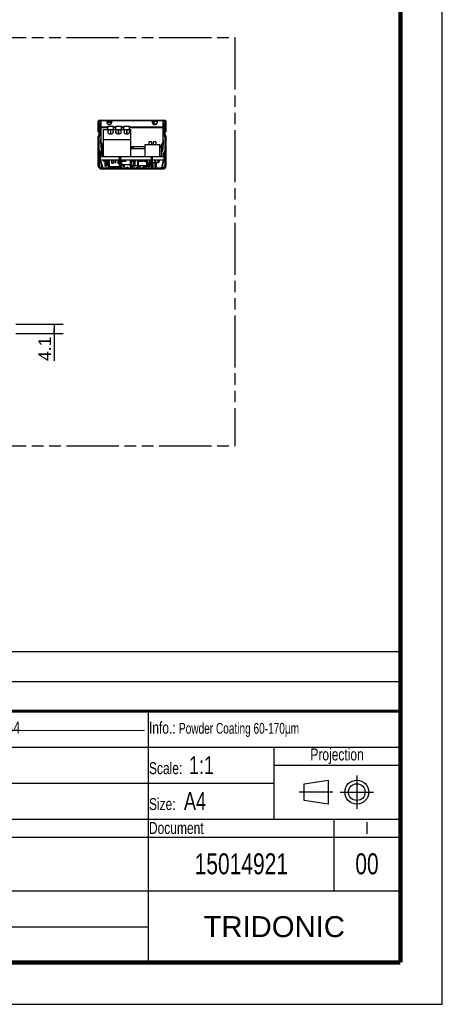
# Model space of a CAD drawing. Header units: millimetres. Extents: x 0 to 210, y 0 to 297.
# Tile 5 of 12: x 139 to 210, y 0 to 165. Entities that reach past the tile are written whole.
import ezdxf
from ezdxf.enums import TextEntityAlignment as Align

# ---------------------------------------------------------------- set-up
doc = ezdxf.new("R2010")
doc.units = ezdxf.units.MM
doc.header["$LTSCALE"] = 19.36
doc.linetypes.add('CENTER', pattern=[0.6, 0.375, -0.075, 0.075, -0.075])
doc.linetypes.add('PHANTOM', pattern=[0.8, 0.45, -0.05, 0.1, -0.05, 0.1, -0.05])
doc.layers.get('0').update_dxf_attribs({"linetype": 'CONTINUOUS'})
for name, color, linetype in [('DEFAULT_1', 7, 'CENTER'), ('DEFAULT_3', 7, 'PHANTOM'), ('Z_DIM_2D', 7, 'CONTINUOUS')]:
    doc.layers.add(name, color=color, linetype=linetype)
doc.styles.add('TEXTSTYLE_2', font='txt', dxfattribs={"width": 0.75})
doc.styles.add('TEXTSTYLE_3', font='arial.ttf')
doc.styles.add('TEXTSTYLE_5', font='arial.ttf')
doc.dimstyles.new('DIMSTYLE_4', dxfattribs={"dimtxt": 2.1, "dimasz": 3.5, "dimexe": 1.5, "dimexo": 0, "dimgap": 0.525, "dimtad": 1, "dimlfac": 2.631579, "dimdsep": 46, "dimtxsty": 'TEXTSTYLE_3', "dimblk": '_FILLED', "dimblk1": '_FILLED', "dimblk2": '_FILLED', "dimcen": 0.09, "dimclrt": 5, "dimazin": 2, "dimtp": 0.1, "dimtm": 0.1, "dimtfac": 1, "dimtofl": 0, "dimtmove": 0, "dimatfit": 3, "dimldrblk": '_FILLED', "dimfxl": 0, "dimtolj": 1, "dimarcsym": 0})

# ---------------------------------------------------------------- blocks, each defined once
blk = doc.blocks.new('PROJEKTIONSMETHODE_BL0', base_point=(192.31, 35.47))
at = {"color": 2, "linetype": 'Continuous'}
for p, q in [((186.91, 36.87), (190.91, 37.47)), ((186.91, 34.07), (186.91, 36.87)), ((190.91, 37.47), (190.91, 33.47)), ((190.91, 33.47), (186.91, 34.07))]:
    blk.add_line(p, q, dxfattribs=at)
for radius in [2, 1.4]:
    blk.add_circle((195.71, 35.47), radius, dxfattribs=at)
at = {"layer": 'DEFAULT_1', "color": 2, "linetype": 'CENTER'}
for p, q in [((195.71, 38.27), (195.71, 32.67)), ((191.71, 35.47), (186.11, 35.47)), ((192.91, 35.47), (198.5, 35.47))]:
    blk.add_line(p, q, dxfattribs=at)
blk = doc.blocks.new('*D6')
at = {"layer": 'Z_DIM_2D', "color": 2, "linetype": 'Continuous', "transparency": 16777216}
for p, q in [((138.75, 113.69), (146.63, 113.69)), ((145.13, 113.69), (145.13, 112.91)), ((138.75, 112.13), (146.63, 112.13)), ((145.13, 112.13), (145.13, 112.91)), ((145.13, 112.91), (145.13, 107.54))]:
    blk.add_line(p, q, dxfattribs=at)
at = {"layer": 'Z_DIM_2D', "color": 5, "linetype": 'Continuous', "transparency": 16777216, "style": 'TEXTSTYLE_3'}
blk.add_text('4.1', height=2.1, rotation=90, dxfattribs=at).set_placement((144.61, 111.62), align=Align.RIGHT)
blk = doc.blocks.new('_FILLED')
at = {"color": 0, "linetype": 'ByBlock'}
blk.add_solid([(0, 0), (-1, 0.125), (-1, -0.125)], dxfattribs=at)
blk = doc.blocks.new('_NONE')
blk = doc.blocks.new('*T9')
at = {"color": 0, "linetype": 'ByBlock', "lineweight": -2, "transparency": 16777216}
for p, q in [((0, 42), (196, 42)), ((0, 0), (0, 42)), ((53, 36), (53, 42)), ((104, 36), (104, 42)), ((154, 0), (154, 42)), ((196, 0), (196, 42)), ((0, 36), (196, 36)), ((175, 24), (175, 36)), ((175, 33), (196, 33)), ((0, 30), (175, 30)), ((39, 0), (39, 30)), ((0, 24), (196, 24)), ((185, 12), (185, 24)), ((39, 21), (196, 21)), ((0, 18), (39, 18)), ((0, 12), (196, 12)), ((0, 6), (154, 6)), ((0, 0), (196, 0))]:
    blk.add_line(p, q, dxfattribs=at)
at = {"color": 5, "linetype": 'Continuous', "transparency": 16777216}
for s, insert, char_height, width, attachment_point, style in [('Gen. tolerance:\\H2.5; \\H2.0;EN 22768 mK', (0.06, 39), 2, 52.88, 4, 'TEXTSTYLE_2'), ('Sheetm. part tol.:\\H2.5; \\H2.0;DIN 6930-2 m', (53.06, 39), 2, 50.88, 4, 'TEXTSTYLE_2'), ('Plastic part tol.:\\H2.5; \\H2.0;DIN 16742 TG4', (104.06, 39), 2, 49.88, 4, 'TEXTSTYLE_2'), ('Info.: \\H1.8;{\\W0.7;Powder Coating 60-170µm}', (154.06, 39), 2, 41.88, 4, 'TEXTSTYLE_2'), ('Projection', (185.5, 34.5), 2, 20.88, 5, 'TEXTSTYLE_2'), ('Surface treatment/aftertreatment: \\H2.5;-', (0.06, 33), 2, 153.88, 4, 'TEXTSTYLE_2'), ('Scale:  \\H3.0;1:1', (154.06, 33), 2, 20.88, 4, 'TEXTSTYLE_2'), ('Size: \\H3.0; A4', (154.06, 27), 2, 20.88, 4, 'TEXTSTYLE_2'), ('Project: \\H2.5;-', (0.06, 27), 2, 38.88, 4, 'TEXTSTYLE_2'), ('Basic material: \\H2.5;-', (39.06, 27), 2, 114.88, 4, 'TEXTSTYLE_2'), ('Description', (39.06, 22.5), 2, 114.88, 4, 'TEXTSTYLE_2'), ('Document', (154.06, 22.5), 2, 30.88, 4, 'TEXTSTYLE_2'), ('I', (190.5, 22.5), 2, 10.88, 5, 'TEXTSTYLE_2'), ('Date: \\H2.5;26.01.2022', (0.06, 15), 2, 38.88, 4, 'TEXTSTYLE_2'), ('TRIDONIC', (175, 6), 3.5, 41.88, 5, 'TEXTSTYLE_5'), ('Chked. date: \\H2.5;26.01.2022', (0.06, 3), 2, 38.88, 4, 'TEXTSTYLE_2'), ('Copyright according to ISO 16016', (96.5, 3), 2.5, 114.88, 5, 'TEXTSTYLE_2')]:
    blk.add_mtext(s, dxfattribs=dict(at, insert=insert, char_height=char_height, width=width, attachment_point=attachment_point, style=style))
at = {"color": 7, "linetype": 'Continuous', "transparency": 16777216, "char_height": 3.5, "style": 'TEXTSTYLE_2'}
for s, insert, width, attachment_point in [('DATA MEC 230X30X21 3-2 B', (39.06, 16.5), 114.88, 4), ('15014921', (169.5, 16.5), 30.88, 5), ('00', (190.5, 16.5), 10.88, 5), ('-', (39.06, 9), 114.88, 4)]:
    blk.add_mtext(s, dxfattribs=dict(at, insert=insert, width=width, attachment_point=attachment_point))
blk = doc.blocks.new('*T10')
at = {"color": 0, "linetype": 'ByBlock', "lineweight": -2, "transparency": 16777216}
for p, q in [((0, 10), (196, 10)), ((0, 0), (0, 10)), ((13, 0), (13, 10)), ((29, 0), (29, 10)), ((53, 0), (53, 10)), ((75, 0), (75, 10)), ((196, 0), (196, 10)), ((0, 5), (196, 5)), ((0, 0), (196, 0))]:
    blk.add_line(p, q, dxfattribs=at)
at = {"color": 5, "linetype": 'Continuous', "transparency": 16777216, "char_height": 1.8, "style": 'TEXTSTYLE_2'}
for s, insert, width, attachment_point in [('Issue no.', (6.5, 2.5), 12.88, 5), ('Issue date ', (13.06, 2.5), 15.88, 4), ('Issue by ', (29.06, 2.5), 23.88, 4), ('Issue chked. by', (53.06, 2.5), 21.88, 4), ('Issue text ', (75.06, 2.5), 120.88, 4)]:
    blk.add_mtext(s, dxfattribs=dict(at, insert=insert, width=width, attachment_point=attachment_point))

msp = doc.modelspace()

# ---------------------------------------------------------------- linework, layer by layer
at = {"color": 2, "linetype": 'Continuous'}
for p, q in [((210, 0), (210, 297)), ((0, 0), (210, 0))]:
    msp.add_line(p, q, dxfattribs=at)
at = {"color": 7, "linetype": 'Continuous'}
for p, q in [((152.4509, 147.4995), (152.4509, 145.8655)), ((152.6029, 147.4995), (152.6029, 147.0359)), ((152.6029, 147.4255), (152.6692, 147.2835)), ((152.6029, 147.0061), (152.6029, 145.3303)), ((152.7929, 147.0061), (152.6029, 147.0061)), ((152.6262, 147.2873), (152.6042, 147.0359)), ((152.6042, 147.0359), (152.7935, 147.0193)), ((152.6262, 147.2873), (152.8155, 147.2707)), ((152.7169, 147.7655), (163.5849, 147.7655)), ((152.7169, 147.6135), (152.9449, 147.6135)), ((152.7929, 145.3303), (152.7929, 147.0061)), ((152.7929, 146.597), (152.9044, 146.649)), ((152.9044, 146.649), (152.7931, 146.6986)), ((152.7935, 147.0193), (152.8155, 147.2707)), ((152.7975, 147.0082), (152.9406, 146.7014)), ((152.9069, 146.9295), (152.8342, 146.9295)), ((152.9449, 147.7655), (152.9449, 144.2394)), ((153.9709, 147.3275), (153.9709, 147.7478)), ((153.9709, 147.4013), (154.7309, 147.4013)), ((153.9747, 147.6135), (154.7272, 147.6135)), ((154.1229, 146.2233), (154.1229, 146.7933)), ((154.1229, 146.7933), (155.0729, 146.7933)), ((154.2448, 146.6983), (154.1229, 146.6983)), ((154.2448, 146.7933), (154.2448, 146.6983)), ((154.7309, 147.7478), (154.7309, 147.3275)), ((155.0729, 146.2233), (155.0729, 146.7933)), ((155.4529, 146.2233), (155.4529, 146.7933)), ((155.4529, 146.7933), (156.4029, 146.7933)), ((155.5735, 146.6983), (155.4529, 146.6983)), ((155.5735, 146.7933), (155.5735, 146.6983)), ((156.4029, 146.2233), (156.4029, 146.7933)), ((156.7829, 146.2233), (156.7829, 146.7933)), ((156.7829, 146.7933), (157.7329, 146.7933)), ((156.9066, 146.6983), (156.7829, 146.6983)), ((156.9066, 146.7933), (156.9066, 146.6983)), ((157.7329, 146.2233), (157.7329, 146.7933)), ((161.5709, 147.3275), (161.5709, 147.7478)), ((161.5709, 147.4013), (161.8426, 147.4013)), ((161.5747, 147.6135), (162.3272, 147.6135)), ((161.8426, 147.0703), (161.8426, 147.4013)), ((162.0269, 147.2113), (162.2926, 147.2113)), ((162.0269, 147.0648), (162.0269, 147.2113)), ((162.3309, 147.7478), (162.3309, 147.3275)), ((163.3569, 144.2394), (163.3569, 147.7655)), ((163.3569, 147.6135), (163.5849, 147.6135)), ((163.5043, 147.0082), (163.3612, 146.7014)), ((163.4676, 146.9295), (163.3949, 146.9295)), ((163.5088, 146.6986), (163.3975, 146.649)), ((163.5089, 146.597), (163.3975, 146.649)), ((163.4864, 147.2707), (163.6756, 147.2873)), ((163.4864, 147.2707), (163.5083, 147.0193)), ((163.5083, 147.0193), (163.6976, 147.0359)), ((163.6989, 147.0061), (163.5089, 147.0061)), ((163.5089, 145.3303), (163.5089, 147.0061)), ((163.6989, 147.4255), (163.6327, 147.2835)), ((163.6976, 147.0359), (163.6756, 147.2873)), ((163.6989, 147.0359), (163.6989, 147.4995)), ((163.6989, 145.3303), (163.6989, 147.0061)), ((163.8509, 145.8655), (163.8509, 147.4995)), ((152.6029, 145.8655), (152.4509, 145.8655)), ((152.4509, 144.9736), (152.4509, 140.2383)), ((152.5584, 145.2228), (152.5511, 145.2155)), ((152.6409, 140.2383), (152.6409, 144.9736)), ((152.6928, 145.0884), (152.6854, 145.0811)), ((152.8689, 146.0675), (152.7929, 146.2233)), ((152.9449, 146.1045), (152.8689, 146.0675)), ((152.9145, 146.3976), (152.9449, 146.4118)), ((152.9182, 146.3998), (152.9449, 146.3451)), ((153.3629, 141.7013), (153.3629, 146.2233)), ((153.3629, 146.2233), (157.9229, 146.2233)), ((154.175, 145.6198), (154.175, 146.2233)), ((154.9573, 146.0108), (154.9464, 146.0108)), ((154.9573, 146.2233), (154.9573, 146.0108)), ((154.9573, 145.9874), (154.9573, 145.6425)), ((155.4888, 145.6262), (155.4888, 146.2233)), ((156.2711, 146.0108), (156.2672, 146.0108)), ((156.2711, 146.2233), (156.2711, 146.0108)), ((156.2711, 146.0028), (156.2711, 145.6344)), ((156.8901, 145.6298), (156.8901, 146.2233)), ((157.6724, 146.2233), (157.6724, 145.63)), ((157.9229, 141.7013), (157.9229, 146.2233)), ((163.3873, 146.3976), (163.3569, 146.4118)), ((163.3569, 146.3451), (163.3837, 146.3998)), ((163.4329, 146.0675), (163.3569, 146.1045)), ((163.5089, 146.2233), (163.4329, 146.0675)), ((163.6164, 145.0811), (163.6091, 145.0884)), ((163.6609, 140.2383), (163.6609, 144.9736)), ((163.8509, 145.8655), (163.6989, 145.8655)), ((163.7508, 145.2155), (163.7434, 145.2228)), ((163.8509, 140.2383), (163.8509, 144.9736)), ((152.8983, 144.0469), (152.8983, 144.2369)), ((153.274, 143.5676), (152.9958, 144.0494)), ((153.0303, 143.6013), (153.0303, 143.7913)), ((157.9229, 144.5152), (153.3629, 144.5136)), ((157.9229, 143.3776), (160.3538, 143.3776)), ((158.0749, 143.0313), (158.0749, 143.2175)), ((158.3599, 143.3776), (158.3599, 143.0313)), ((160.3538, 143.7381), (162.7869, 143.7381)), ((160.3538, 141.7013), (160.3538, 143.7381)), ((161.3804, 144.1751), (161.0004, 144.1751)), ((161.0004, 143.7381), (161.0004, 144.1751)), ((161.3804, 144.1751), (161.3804, 143.7381)), ((162.1404, 144.1751), (161.7604, 144.1751)), ((161.7604, 143.7381), (161.7604, 144.1751)), ((162.1404, 144.1751), (162.1404, 143.7381)), ((162.7869, 141.7013), (162.7869, 143.7381)), ((162.7869, 143.3353), (163.0909, 143.3353)), ((163.306, 144.0494), (163.0278, 143.5676)), ((163.0909, 141.7013), (163.0909, 143.6768)), ((163.1406, 141.7013), (163.1406, 143.7629)), ((163.3887, 143.9687), (163.3887, 144.1587)), ((152.6409, 142.3732), (152.7401, 142.1658)), ((152.6941, 141.9787), (152.6409, 141.9388)), ((152.6446, 142.8059), (152.9115, 142.2478)), ((152.8081, 141.8267), (152.6561, 141.7127)), ((152.8309, 141.7013), (152.8309, 141.0933)), ((152.8309, 141.7013), (163.4709, 141.7013)), ((153.1349, 141.7013), (153.1349, 142.234)), ((153.2256, 142.0496), (153.2256, 141.7013)), ((156.0609, 139.9723), (156.0609, 141.6443)), ((156.0609, 141.6443), (156.2509, 141.6443)), ((156.2509, 139.9723), (156.2509, 141.6443)), ((157.9229, 143.0313), (160.3538, 143.0313)), ((161.3809, 141.6443), (161.5709, 141.6443)), ((161.3809, 139.9723), (161.3809, 141.6443)), ((161.5709, 139.9723), (161.5709, 141.6443)), ((163.6572, 142.8059), (163.3904, 142.2478)), ((163.4709, 141.7013), (163.4709, 141.0933)), ((163.4937, 141.8267), (163.6457, 141.7127)), ((163.6609, 142.3732), (163.5618, 142.1658)), ((163.6077, 141.9787), (163.6609, 141.9388)), ((152.4509, 141.5303), (152.6409, 141.5303)), ((152.7359, 141.0458), (152.7169, 141.0458)), ((156.0609, 141.0933), (152.8309, 141.0933)), ((153.2533, 139.8766), (152.9929, 140.8486)), ((153.4009, 141.0933), (153.4009, 140.9033)), ((154.2261, 140.9033), (153.4009, 140.9033)), ((153.5919, 140.9033), (153.5919, 140.7893)), ((154.2261, 140.7893), (153.5919, 140.7893)), ((153.6479, 140.1053), (153.6479, 140.7893)), ((153.6668, 141.0933), (153.6668, 140.9033)), ((153.6864, 140.0673), (153.7235, 140.0673)), ((153.7619, 140.1053), (153.7619, 140.7893)), ((153.7819, 140.9033), (153.7819, 140.7893)), ((153.8562, 140.7893), (153.8562, 140.7133)), ((154.1832, 140.7133), (153.8562, 140.7133)), ((153.8576, 140.7133), (153.8576, 140.5803)), ((154.1832, 140.5803), (153.8576, 140.5803)), ((153.9005, 140.1813), (153.9005, 140.5803)), ((153.9005, 140.1813), (154.0145, 140.1813)), ((154.0099, 140.9033), (154.0099, 140.7893)), ((154.0145, 140.1813), (154.0145, 140.5803)), ((154.1832, 140.1813), (154.1832, 140.7893)), ((154.1832, 140.1813), (154.2261, 140.1813)), ((154.2261, 141.0933), (154.2261, 139.9723)), ((154.3605, 139.9723), (154.3605, 141.0933)), ((154.7226, 141.0933), (154.7226, 140.6373)), ((154.9126, 140.5613), (154.7986, 140.5613)), ((154.9886, 141.0933), (154.9886, 140.6373)), ((155.2741, 141.0933), (155.2741, 140.7703)), ((155.3278, 141.0933), (155.3278, 140.7703)), ((155.4621, 140.7703), (155.4621, 141.0933)), ((155.7626, 141.0933), (155.7626, 140.6373)), ((155.9526, 140.5613), (155.8386, 140.5613)), ((156.0286, 141.0933), (156.0286, 140.6373)), ((161.3809, 141.0933), (156.2509, 141.0933)), ((156.2946, 141.0933), (156.2946, 140.6373)), ((156.3757, 141.0933), (156.3757, 139.9723)), ((157.8484, 140.3333), (156.3757, 140.3333)), ((156.4897, 140.1813), (156.3757, 140.1813)), ((156.4897, 140.3333), (156.4897, 140.1813)), ((156.587, 141.0933), (156.587, 140.9033)), ((157.062, 140.9033), (156.587, 140.9033)), ((156.7782, 139.9913), (156.7782, 140.3333)), ((156.7782, 139.9913), (156.8922, 139.9913)), ((156.8922, 139.9913), (156.8922, 140.3333)), ((157.062, 141.0933), (157.062, 140.9033)), ((157.3719, 139.9343), (157.2091, 139.8203)), ((157.8202, 141.0933), (157.8202, 140.3333)), ((157.8484, 140.9033), (157.8202, 140.9033)), ((157.8484, 141.0933), (157.8484, 139.9913)), ((157.8484, 139.9913), (158.0194, 139.9913)), ((157.9054, 141.0933), (157.9054, 139.9913)), ((158.1509, 139.9343), (157.9881, 139.8203)), ((158.0194, 141.0933), (158.0194, 139.9913)), ((158.3979, 140.1433), (158.0194, 140.1433)), ((158.1509, 139.9343), (158.3137, 139.8203)), ((158.1918, 139.9913), (158.1918, 140.1433)), ((158.1918, 139.9913), (158.3058, 139.9913)), ((158.2312, 141.0933), (158.2312, 140.9033)), ((158.3979, 140.9033), (158.2312, 140.9033)), ((158.3058, 139.9913), (158.3058, 140.1433)), ((158.3979, 140.1053), (158.3979, 141.0933)), ((158.4364, 140.0673), (158.4735, 140.0673)), ((158.5119, 140.1053), (158.5119, 141.0933)), ((158.5448, 140.9033), (158.5119, 140.9033)), ((159.0782, 140.1433), (158.5119, 140.1433)), ((158.5448, 140.2193), (158.5448, 141.0933)), ((158.5833, 140.1813), (158.6203, 140.1813)), ((158.6588, 140.2193), (158.6588, 141.0933)), ((158.7442, 140.9033), (158.6588, 140.9033)), ((158.7442, 141.0933), (158.7442, 140.9033)), ((158.9299, 139.9343), (159.0927, 139.8203)), ((159.0782, 141.0933), (159.0782, 139.9913)), ((159.0782, 139.9913), (159.1922, 139.9913)), ((159.1922, 141.0933), (159.1922, 139.9913)), ((159.8954, 140.9033), (159.1922, 140.9033)), ((160.5862, 140.1433), (159.1922, 140.1433)), ((159.2394, 140.1433), (159.2394, 139.9913)), ((159.2394, 139.9913), (159.3534, 139.9913)), ((159.3534, 140.1433), (159.3534, 139.9913)), ((159.3824, 141.0933), (159.3824, 140.9033)), ((159.4669, 139.9913), (159.4669, 140.1433)), ((159.4669, 139.9913), (159.5809, 139.9913)), ((159.5809, 139.9913), (159.5809, 140.1433)), ((159.8954, 141.0933), (159.8954, 140.9033)), ((160.0509, 140.1433), (160.0509, 139.9723)), ((160.1023, 141.0933), (160.1023, 140.9033)), ((160.4063, 140.9033), (160.1023, 140.9033)), ((160.2409, 140.1433), (160.2409, 139.9723)), ((160.4063, 141.0933), (160.4063, 140.9033)), ((160.4945, 139.9913), (160.4945, 140.1433)), ((160.4945, 139.9913), (160.6085, 139.9913)), ((160.504, 141.0933), (160.504, 140.6373)), ((160.6779, 140.6373), (160.504, 140.6373)), ((160.5862, 140.6373), (160.5862, 140.1433)), ((160.6085, 139.9913), (160.6085, 140.6373)), ((160.6779, 140.1433), (160.6085, 140.1433)), ((160.6779, 140.1053), (160.6779, 141.0933)), ((160.7164, 140.0673), (160.7535, 140.0673)), ((160.7919, 140.1053), (160.7919, 141.0933)), ((161.0564, 140.6373), (160.7919, 140.6373)), ((160.8961, 140.1433), (160.7919, 140.1433)), ((160.8961, 140.6373), (160.8961, 139.9913)), ((160.8961, 139.9913), (161.0101, 139.9913)), ((161.0101, 140.6373), (161.0101, 139.9913)), ((161.3809, 140.1433), (161.0101, 140.1433)), ((161.0564, 141.0933), (161.0564, 140.6373)), ((161.0862, 140.2193), (161.0862, 140.577)), ((161.1246, 140.1813), (161.1617, 140.1813)), ((161.1704, 140.5613), (161.1324, 140.5613)), ((161.2002, 140.2193), (161.2002, 140.5613)), ((161.2464, 141.0933), (161.2464, 140.6373)), ((161.3809, 140.6373), (161.2464, 140.6373)), ((163.4709, 141.0933), (161.5709, 141.0933)), ((161.8943, 140.6373), (161.5709, 140.6373)), ((161.5709, 139.9913), (161.6022, 139.9913)), ((161.6024, 140.6373), (161.6024, 139.9913)), ((161.8943, 141.0933), (161.8943, 140.6373)), ((162.0083, 140.5613), (161.9703, 140.5613)), ((161.978, 140.5613), (161.978, 139.9913)), ((161.978, 139.9913), (162.092, 139.9913)), ((162.0843, 141.0933), (162.0843, 140.6373)), ((162.092, 141.0933), (162.092, 139.9913)), ((162.5715, 140.6373), (162.092, 140.6373)), ((162.1469, 139.9913), (162.1469, 140.6373)), ((162.1469, 139.9913), (162.2609, 139.9913)), ((162.2609, 139.9913), (162.2609, 140.6373)), ((162.48, 141.0933), (162.48, 140.6373)), ((162.5715, 141.0933), (162.5715, 140.6373)), ((162.6616, 140.9033), (162.5715, 140.9033)), ((162.6616, 141.0933), (162.6616, 140.9033)), ((163.309, 140.8486), (163.0485, 139.8766)), ((163.5849, 141.0458), (163.5659, 141.0458)), ((163.6609, 141.5303), (163.8509, 141.5303)), ((153.0589, 139.8203), (163.2429, 139.8203)), ((153.0589, 139.6303), (163.2429, 139.6303)), ((154.1609, 139.8203), (154.1609, 139.6303)), ((157.3719, 139.6303), (157.3719, 139.8203)), ((158.9299, 139.6303), (158.9299, 139.8203)), ((162.1409, 139.6303), (162.1409, 139.8203)), ((7.7966, 45.7633), (160.2131, 45.7989)), ((0, 0), (210, 0))]:
    msp.add_line(p, q, dxfattribs=at)
at = {"color": 9, "linetype": 'Continuous'}
for p, q in [((152.8027, 147.1247), (152.6134, 147.1412)), ((152.8309, 147.6135), (152.8309, 147.7655)), ((153.9709, 147.6876), (152.9449, 147.6876)), ((152.9449, 146.7034), (154.1229, 146.7034)), ((154.1229, 146.5153), (152.9449, 146.5153)), ((161.5709, 147.6876), (154.7309, 147.6876)), ((155.0729, 146.7034), (155.4529, 146.7034)), ((155.4529, 146.5153), (155.0729, 146.5153)), ((156.4029, 146.7034), (156.7829, 146.7034)), ((156.7829, 146.5153), (156.4029, 146.5153)), ((157.7329, 146.7034), (163.3569, 146.7034)), ((163.3569, 146.5153), (157.7329, 146.5153)), ((163.3569, 147.6876), (162.3309, 147.6876)), ((163.4709, 147.7655), (163.4709, 147.6135)), ((163.6884, 147.1412), (163.4991, 147.1247)), ((152.4509, 146.1695), (152.6029, 146.1695)), ((152.6029, 146.4366), (152.7929, 146.4366)), ((152.7929, 146.1679), (152.6029, 146.1679)), ((154.555, 146.2233), (154.555, 145.4844)), ((154.5773, 145.4853), (154.5773, 146.2233)), ((155.8688, 146.2233), (155.8688, 145.4846)), ((155.8911, 145.485), (155.8911, 146.2233)), ((157.2701, 146.2233), (157.2701, 145.4848)), ((157.2924, 145.4849), (157.2924, 146.2233)), ((163.5089, 146.4366), (163.6989, 146.4366)), ((163.6989, 146.1679), (163.5089, 146.1679)), ((163.6989, 146.1695), (163.8509, 146.1695)), ((152.945, 144.2369), (152.8983, 144.2369)), ((152.8983, 144.0469), (152.9958, 144.0469)), ((153.032, 143.7913), (153.0303, 143.7913)), ((153.0303, 143.6013), (153.032, 143.6013)), ((153.032, 143.7913), (153.032, 143.6013)), ((153.2, 143.6013), (153.2, 143.6958)), ((153.2, 143.6013), (153.2546, 143.6013)), ((163.2594, 143.9687), (163.3887, 143.9687)), ((163.3887, 144.1587), (163.3479, 144.1587)), ((152.4509, 141.9103), (152.6409, 141.9103)), ((153.1095, 142.4613), (153.1225, 142.4613)), ((156.2509, 141.5683), (156.0609, 141.5683)), ((161.5709, 141.5683), (161.3809, 141.5683)), ((163.6609, 141.9103), (163.8509, 141.9103)), ((152.6409, 141.1503), (152.4509, 141.1503)), ((152.6877, 140.2003), (152.6877, 140.9387)), ((152.8191, 140.9124), (152.8381, 140.9124)), ((152.8381, 140.9124), (153.0985, 139.9404)), ((153.6479, 140.1053), (153.7608, 140.1053)), ((156.0609, 139.9723), (154.3605, 139.9723)), ((155.3278, 140.7703), (155.4621, 140.7703)), ((156.3757, 139.9723), (156.2509, 139.9723)), ((158.3979, 140.1053), (158.5108, 140.1053)), ((158.5448, 140.2193), (158.6577, 140.2193)), ((160.6779, 140.1053), (160.7908, 140.1053)), ((161.0862, 140.2193), (161.2002, 140.2193)), ((163.2033, 139.9404), (163.4638, 140.9124)), ((163.4638, 140.9124), (163.4828, 140.9124)), ((163.6141, 140.9387), (163.6141, 140.2003)), ((163.8509, 141.1503), (163.6609, 141.1503)), ((153.1324, 139.8584), (153.0297, 139.8584)), ((153.7809, 139.6303), (153.7809, 139.8203)), ((157.4479, 139.8203), (157.4479, 139.6303)), ((158.8539, 139.6303), (158.8539, 139.8203)), ((162.5209, 139.8203), (162.5209, 139.6303)), ((163.1694, 139.8583), (163.2721, 139.8583))]:
    msp.add_line(p, q, dxfattribs=at)
at = {"color": 6, "linetype": 'Continuous'}
for p, q in [((161.0406, 140.6373), (161.0406, 140.1812)), ((161.0406, 140.1812), (161.1242, 140.1813)), ((161.1622, 140.1813), (161.2306, 140.1812)), ((161.2306, 140.1812), (161.2306, 140.5835))]:
    msp.add_line(p, q, dxfattribs=at)
at = {"color": 7, "linetype": 'Continuous'}
for points, const_width in [([(203, 7), (203, 290)], 0.7), ([(7, 49), (203, 49)], 0.5), ([(7, 7), (203, 7)], 0.7)]:
    msp.add_lwpolyline(points, dxfattribs=dict(at, const_width=const_width))
for centre, radius, start, end in [((152.7169, 147.4995), 0.266, 90, 180), ((152.7169, 147.4995), 0.114, 90, 180), ((152.9449, 147.0061), 0.342, 175, 180), ((152.9449, 147.0061), 0.152, 175, 180), ((151.6149, 146.9295), 1.292, 353.859751, 360), ((152.3869, 146.0584), 0.7852, 44.680659, 48.774953), ((163.9149, 146.0584), 0.7852, 131.223994, 135.318797), ((164.6869, 146.9295), 1.292, 180, 186.140249), ((163.3569, 147.0061), 0.152, 0, 5), ((163.5849, 147.4995), 0.266, 0, 90), ((163.5849, 147.4995), 0.114, 0, 90), ((163.3569, 147.0061), 0.342, 0, 5), ((152.7929, 144.9736), 0.342, 135, 180), ((152.4509, 145.3303), 0.152, 315, 360), ((152.7929, 144.9736), 0.152, 135, 180), ((152.4509, 145.3303), 0.342, 315, 360), ((152.4789, 146.1946), 0.4806, 25.035569, 29.28677), ((154.6972, 145.7678), 0.348, 40.178729, 44.277875), ((156.0132, 145.7632), 0.3548, 42.857692, 44.260448), ((163.823, 146.1946), 0.4807, 150.713281, 154.964088), ((163.8509, 145.3303), 0.342, 180, 225), ((163.5089, 144.9736), 0.152, 0, 45), ((163.8509, 145.3303), 0.152, 180, 225), ((163.5089, 144.9736), 0.342, 0, 45), ((153.3249, 144.2394), 0.38, 180, 210), ((170.3395, 143.7918), 17.3092, 179.35084, 180.001738), ((153.6031, 143.7576), 0.38, 210, 230.710126), ((159.5551, 143.5774), 1.5244, 187.541818, 201.00973), ((162.6987, 143.7576), 0.38, 283.439457, 330), ((162.9769, 144.2394), 0.38, 330, 360), ((155.0937, 144.159), 8.295, 0.557301, 0.922226), ((155.0581, 144.1587), 8.3306, 0.000047, 0.557587), ((152.6029, 142.1003), 0.152, 306.869898, 25.553197), ((152.6029, 142.1003), 0.342, 306.869898, 25.553197), ((163.6989, 142.1003), 0.342, 154.446803, 233.130102), ((163.6989, 142.1003), 0.152, 154.446803, 233.130102), ((153.0589, 140.2383), 0.608, 180, 270), ((153.0589, 140.2383), 0.418, 179.999992, 270), ((152.7169, 141.1218), 0.076, 211.993277, 270), ((152.7359, 140.7798), 0.266, 14.99997, 90), ((153.6859, 140.1053), 0.038, 180, 270), ((153.7239, 140.1053), 0.038, 270, 360), ((154.7986, 140.6373), 0.076, 180, 270), ((154.9126, 140.6373), 0.076, 270, 360), ((155.8386, 140.6373), 0.076, 180, 270), ((155.9526, 140.6373), 0.076, 270, 360), ((156.1046, 140.6373), 0.076, 194.999, 225), ((156.4029, 139.9723), 0.342, 180, 206.466529), ((156.4029, 139.9723), 0.152, 180, 270), ((156.2186, 140.6373), 0.076, 295.204545, 360), ((155.8989, 139.972), 0.4768, 349.302421, 0.030247), ((157.7535, 139.9342), 0.3816, 180.000014, 182.853394), ((157.7559, 139.9343), 0.384, 182.853224, 184.113032), ((157.7581, 139.9345), 0.3862, 184.113615, 185.691366), ((158.4359, 140.1053), 0.038, 180, 270), ((158.4739, 140.1053), 0.038, 270, 360), ((158.5828, 140.2193), 0.038, 180, 270), ((158.6208, 140.2193), 0.038, 270, 360), ((158.5437, 139.9345), 0.3863, 354.311722, 356.054591), ((158.5459, 139.9343), 0.3841, 356.055473, 357.147777), ((158.5476, 139.9343), 0.3823, 357.147225, 359.998663), ((159.8989, 139.9723), 0.152, 270, 360), ((159.8989, 139.9723), 0.342, 333.533495, 360), ((160.7159, 140.1053), 0.038, 180, 270), ((160.7539, 140.1053), 0.038, 270, 360), ((161.1324, 140.6373), 0.076, 180, 270), ((161.1242, 140.2193), 0.038, 180, 270), ((161.1622, 140.2193), 0.038, 270, 360), ((161.1704, 140.6373), 0.076, 270, 360), ((161.7229, 139.9723), 0.342, 180, 206.466529), ((161.7229, 139.9723), 0.152, 180, 260.850896), ((161.9703, 140.6373), 0.076, 180, 270), ((162.0083, 140.6373), 0.076, 270, 360), ((163.2429, 140.2383), 0.608, 270, 360), ((163.2429, 140.2383), 0.418, 270, 360), ((163.5659, 140.7798), 0.266, 90, 165.00003), ((163.5849, 141.1218), 0.076, 270, 360), ((153.3267, 139.8963), 0.076, 195, 270), ((155.9338, 139.9655), 0.4413, 341.93855, 349.293344), ((158.5117, 139.9403), 0.4187, 343.344721, 348.700003), ((158.5349, 139.9355), 0.3951, 348.719906, 354.292904), ((162.9751, 139.8963), 0.076, 270, 345)]:
    msp.add_arc(centre, radius, start, end, dxfattribs=at)
at = {"color": 9, "linetype": 'Continuous'}
for centre, radius, start, end in [((169.5666, 143.7919), 16.5346, 179.331332, 180.002094), ((153.8704, 142.4611), 0.7609, 179.989022, 224.917155), ((153.8834, 142.4611), 0.7609, 179.989022, 224.917155), ((153.8679, 142.4589), 0.7575, 224.93577, 228.135953), ((153.88, 142.4581), 0.7564, 224.934407, 226.815615), ((152.819, 141.2543), 0.3419, 247.416871, 270.006362), ((153.0297, 140.2003), 0.342, 180.000253, 270.000022), ((163.2721, 140.2003), 0.342, 269.999951, 0.000266), ((163.4828, 141.2545), 0.342, 270.001254, 292.579521)]:
    msp.add_arc(centre, radius, start, end, dxfattribs=at)
at = {"color": 7, "linetype": 'Continuous'}
for centre, start_param in [((154.5553, 145.6296), -1.00906024), ((155.8761, 145.6296), -0.98188985)]:
    msp.add_ellipse(centre, major_axis=(0, 0.6718), ratio=0.70710678, start_param=start_param, end_param=-0.96747165, dxfattribs=at)
for points, knots in [([(152.7932, 146.5669), (152.8038, 146.5561), (152.8429, 146.5137), (152.8773, 146.4668), (152.8981, 146.4297)], [0, 0, 0, 0, 0.26299311, 1, 1, 1, 1]), ([(153.9747, 147.7655), (153.9729, 147.7655), (153.9707, 147.7572), (153.9709, 147.7522), (153.9709, 147.7478)], [0, 0, 0, 0, 0.28409609, 1, 1, 1, 1]), ([(153.9709, 147.3275), (153.9709, 147.2919), (153.9941, 147.2154), (154.0826, 147.1279), (154.2071, 147.0716), (154.3509, 147.0522), (154.4948, 147.0716), (154.6193, 147.1279), (154.7078, 147.2154), (154.7309, 147.2919), (154.7309, 147.3275)], [0, 0, 0, 0, 0.10474316, 0.22232964, 0.35601198, 0.49999161, 0.6439715, 0.77765914, 0.8952534, 1, 1, 1, 1]), ([(154.7309, 147.7478), (154.7309, 147.7522), (154.7311, 147.7572), (154.7289, 147.7655), (154.7272, 147.7655)], [0, 0, 0, 0, 0.7158352, 1, 1, 1, 1]), ([(161.5747, 147.7655), (161.5729, 147.7655), (161.5707, 147.7572), (161.5709, 147.7522), (161.5709, 147.7478)], [0, 0, 0, 0, 0.28409609, 1, 1, 1, 1]), ([(161.5709, 147.3275), (161.5709, 147.2919), (161.5941, 147.2154), (161.6826, 147.1279), (161.8071, 147.0716), (161.9509, 147.0522), (162.0948, 147.0716), (162.2193, 147.1279), (162.3078, 147.2154), (162.3309, 147.2919), (162.3309, 147.3275)], [0, 0, 0, 0, 0.10474316, 0.22232964, 0.35601198, 0.49999161, 0.6439715, 0.77765914, 0.8952534, 1, 1, 1, 1]), ([(162.3309, 147.7478), (162.3309, 147.7522), (162.3311, 147.7572), (162.3289, 147.7655), (162.3272, 147.7655)], [0, 0, 0, 0, 0.7158352, 1, 1, 1, 1]), ([(163.4038, 146.4297), (163.4104, 146.4416), (163.4407, 146.4908), (163.4779, 146.5354), (163.5086, 146.5669)], [0, 0, 0, 0, 0.23714469, 1, 1, 1, 1]), ([(152.9447, 144.9418), (152.9368, 144.8861), (152.9089, 144.6521), (152.8983, 144.4162), (152.8983, 144.2369)], [0, 0, 0, 0, 0.23882721, 1, 1, 1, 1]), ([(154.175, 146.0215), (154.1463, 145.9944), (154.0986, 145.933), (154.0803, 145.8565), (154.0803, 145.8202)], [0, 0, 0, 0, 0.52115385, 1, 1, 1, 1]), ([(154.0803, 145.8202), (154.0803, 145.7757), (154.1092, 145.6801), (154.2199, 145.5706), (154.3754, 145.5003), (154.5553, 145.476), (154.7351, 145.5003), (154.8907, 145.5706), (155.0014, 145.6801), (155.0303, 145.7757), (155.0303, 145.8202)], [0, 0, 0, 0, 0.10474083, 0.22232976, 0.35601114, 0.4999932, 0.64397502, 0.77766079, 0.89525615, 1, 1, 1, 1]), ([(155.0303, 145.8202), (155.0303, 145.8505), (155.0178, 145.9136), (154.984, 145.9677), (154.9632, 145.9923)], [0, 0, 0, 0, 0.48426148, 1, 1, 1, 1]), ([(155.4888, 146.0147), (155.4621, 145.9881), (155.4179, 145.9283), (155.4011, 145.855), (155.4011, 145.8202)], [0, 0, 0, 0, 0.51981366, 1, 1, 1, 1]), ([(155.4011, 145.8202), (155.4011, 145.7757), (155.43, 145.6801), (155.5407, 145.5706), (155.6963, 145.5003), (155.8761, 145.476), (156.0559, 145.5003), (156.2115, 145.5706), (156.3222, 145.6801), (156.3511, 145.7757), (156.3511, 145.8202)], [0, 0, 0, 0, 0.10474083, 0.22232976, 0.35601114, 0.4999932, 0.64397502, 0.77766079, 0.89525615, 1, 1, 1, 1]), ([(156.3511, 145.8202), (156.3511, 145.8529), (156.3364, 145.9214), (156.2971, 145.9787), (156.2732, 146.0045)], [0, 0, 0, 0, 0.4820941, 1, 1, 1, 1]), ([(156.8901, 146.0108), (156.8645, 145.9845), (156.8222, 145.9256), (156.8062, 145.8542), (156.8062, 145.8202)], [0, 0, 0, 0, 0.51906609, 1, 1, 1, 1]), ([(156.8062, 145.8202), (156.8062, 145.7757), (156.8351, 145.6801), (156.9458, 145.5706), (157.1014, 145.5003), (157.2812, 145.476), (157.4611, 145.5003), (157.6167, 145.5706), (157.7273, 145.6801), (157.7562, 145.7757), (157.7562, 145.8202)], [0, 0, 0, 0, 0.10474083, 0.22232976, 0.35601114, 0.4999932, 0.64397502, 0.77766079, 0.89525615, 1, 1, 1, 1]), ([(157.7562, 145.8202), (157.7562, 145.8542), (157.7403, 145.9256), (157.698, 145.9845), (157.6724, 146.0108)], [0, 0, 0, 0, 0.48093391, 1, 1, 1, 1]), ([(163.3876, 144.2926), (163.3868, 144.3417), (163.3821, 144.5301), (163.3708, 144.7184), (163.3572, 144.857)], [0, 0, 0, 0, 0.26095681, 1, 1, 1, 1]), ([(152.8983, 144.0469), (152.8983, 143.837), (152.914, 143.5312), (152.9744, 143.1427), (153.019, 142.9646), (153.0461, 142.8811)], [0, 0, 0, 0, 0.53408759, 0.77670318, 1, 1, 1, 1]), ([(153.3628, 141.8912), (153.2972, 141.9486), (153.1926, 142.0773), (153.1125, 142.2831), (153.0793, 142.4694), (153.0607, 142.6498), (153.0472, 142.8521), (153.0338, 143.1725), (153.0303, 143.4258), (153.0303, 143.6013)], [0, 0, 0, 0, 0.14606715, 0.27162319, 0.36618351, 0.46255932, 0.5755675, 0.70593112, 1, 1, 1, 1]), ([(163.1413, 142.456), (163.2032, 142.5546), (163.2866, 142.7751), (163.3473, 143.1367), (163.3814, 143.5351), (163.3887, 143.8193), (163.3887, 143.9687)], [0, 0, 0, 0, 0.22564743, 0.44897124, 0.71048109, 1, 1, 1, 1]), ([(154.1819, 139.8493), (154.189, 139.8566), (154.2157, 139.8922), (154.2261, 139.9383), (154.2261, 139.9723)], [0, 0, 0, 0, 0.23039946, 1, 1, 1, 1]), ([(154.3605, 139.9723), (154.3605, 139.9591), (154.3584, 139.9076), (154.3479, 139.8562), (154.3352, 139.8199)], [0, 0, 0, 0, 0.25429689, 1, 1, 1, 1]), ([(155.2741, 140.7703), (155.2741, 140.7531), (155.2785, 140.7199), (155.2982, 140.6763), (155.3289, 140.6454), (155.3556, 140.6373), (155.3681, 140.6373)], [0, 0, 0, 0, 0.28802533, 0.55535097, 0.79053185, 1, 1, 1, 1]), ([(155.3278, 140.7703), (155.3278, 140.7531), (155.3247, 140.7301), (155.3172, 140.7087), (155.3151, 140.7036)], [0, 0, 0, 0, 0.75675307, 1, 1, 1, 1]), ([(155.3681, 140.6373), (155.3806, 140.6373), (155.4073, 140.6454), (155.438, 140.6763), (155.4577, 140.7199), (155.4621, 140.7531), (155.4621, 140.7703)], [0, 0, 0, 0, 0.2094547, 0.44463184, 0.71197269, 1, 1, 1, 1]), ([(154.1186, 139.8203), (154.1315, 139.8203), (154.1491, 139.825), (154.1638, 139.8342), (154.1675, 139.8369)], [0, 0, 0, 0, 0.73778184, 1, 1, 1, 1])]:
    msp.add_open_spline(points, degree=3, knots=knots, dxfattribs=at)
at = {"color": 9, "linetype": 'Continuous'}
for points, knots in [([(153.1095, 142.4613), (153.1064, 142.4613), (153.0991, 142.4692), (153.0932, 142.486), (153.0858, 142.5137), (153.0757, 142.5702), (153.0645, 142.6653), (153.0534, 142.8053), (153.0441, 142.9759), (153.0372, 143.1705), (153.033, 143.3817), (153.032, 143.5271), (153.032, 143.6013)], [0, 0, 0, 0, 0.00815847, 0.02387362, 0.0483931, 0.08177963, 0.17420766, 0.2980223, 0.44860911, 0.62025879, 0.80642724, 1, 1, 1, 1]), ([(153.2, 143.6013), (153.2, 143.5271), (153.199, 143.3817), (153.1948, 143.1705), (153.1879, 142.9759), (153.1786, 142.8053), (153.1675, 142.6653), (153.1563, 142.5702), (153.1462, 142.5137), (153.1388, 142.486), (153.1329, 142.4692), (153.1256, 142.4613), (153.1225, 142.4613)], [0, 0, 0, 0, 0.19357277, 0.37974125, 0.55139093, 0.70197774, 0.82579236, 0.91822039, 0.95160691, 0.97612638, 0.99184154, 1, 1, 1, 1]), ([(152.6409, 140.2383), (152.6409, 140.2342), (152.6477, 140.2132), (152.6712, 140.2041), (152.6877, 140.2003)], [0, 0, 0, 0, 0.19220186, 1, 1, 1, 1]), ([(152.6415, 141.0965), (152.6429, 141.0688), (152.648, 141.0269), (152.6651, 140.9742), (152.6779, 140.9485), (152.6877, 140.9387)], [0, 0, 0, 0, 0.49945628, 0.74949891, 1, 1, 1, 1]), ([(152.6877, 140.9386), (152.6925, 140.9583), (152.6988, 140.9908), (152.7007, 141.025), (152.6974, 141.0377)], [0, 0, 0, 0, 0.60676193, 1, 1, 1, 1]), ([(152.6974, 141.0377), (152.6971, 141.0387), (152.6961, 141.0421), (152.6945, 141.0455), (152.6929, 141.0476)], [0, 0, 0, 0, 0.28387609, 1, 1, 1, 1]), ([(152.7169, 141.0458), (152.7302, 141.0458), (152.7611, 141.0321), (152.7798, 141.0061), (152.7887, 140.9906)], [0, 0, 0, 0, 0.4261371, 1, 1, 1, 1]), ([(152.8381, 140.9124), (152.8333, 140.9313), (152.8221, 140.9654), (152.7986, 141.0085), (152.7703, 141.0378), (152.7465, 141.0458), (152.7359, 141.0458)], [0, 0, 0, 0, 0.32743781, 0.60212749, 0.82104589, 1, 1, 1, 1]), ([(152.7887, 140.9906), (152.7919, 140.985), (152.8047, 140.96), (152.8138, 140.9333), (152.8191, 140.9124)], [0, 0, 0, 0, 0.23245339, 1, 1, 1, 1]), ([(152.8381, 140.9124), (152.8575, 140.9127), (152.8932, 140.9108), (152.9408, 140.8992), (152.9763, 140.8796), (152.9901, 140.8588), (152.9929, 140.8486)], [0, 0, 0, 0, 0.32769391, 0.60246134, 0.82128297, 1, 1, 1, 1]), ([(153.2471, 139.8908), (153.2354, 139.9094), (153.1994, 139.9289), (153.1472, 139.9389), (153.1153, 139.9406), (153.0985, 139.9404)], [0, 0, 0, 0, 0.40991478, 0.68853822, 1, 1, 1, 1]), ([(153.0985, 139.9404), (153.1004, 139.9334), (153.109, 139.905), (153.1212, 139.8777), (153.1324, 139.8584)], [0, 0, 0, 0, 0.24436317, 1, 1, 1, 1]), ([(163.0548, 139.8908), (163.0665, 139.9095), (163.1024, 139.9289), (163.1547, 139.9389), (163.1866, 139.9406), (163.2033, 139.9404)], [0, 0, 0, 0, 0.4099118, 0.68853652, 1, 1, 1, 1]), ([(163.1694, 139.8583), (163.1732, 139.8649), (163.1871, 139.8911), (163.1976, 139.9191), (163.2033, 139.9404)], [0, 0, 0, 0, 0.25616678, 1, 1, 1, 1]), ([(163.4638, 140.9124), (163.4444, 140.9127), (163.4086, 140.9108), (163.3611, 140.8992), (163.3256, 140.8796), (163.3117, 140.8588), (163.309, 140.8486)], [0, 0, 0, 0, 0.32769266, 0.60245955, 0.82128158, 1, 1, 1, 1]), ([(163.5505, 141.0435), (163.5295, 141.0372), (163.4891, 140.9942), (163.4717, 140.9433), (163.4638, 140.9124)], [0, 0, 0, 0, 0.40771018, 1, 1, 1, 1]), ([(163.4828, 140.9124), (163.4846, 140.9196), (163.4922, 140.9463), (163.5027, 140.9723), (163.5128, 140.9901)], [0, 0, 0, 0, 0.26471823, 1, 1, 1, 1]), ([(163.5128, 140.9901), (163.5218, 141.0058), (163.5405, 141.0319), (163.5716, 141.0458), (163.5849, 141.0458)], [0, 0, 0, 0, 0.57426251, 1, 1, 1, 1]), ([(163.614, 141.0515), (163.6096, 141.0497), (163.6024, 141.0372), (163.6023, 141.0246), (163.6023, 141.0167)], [0, 0, 0, 0, 0.37472255, 1, 1, 1, 1]), ([(163.6031, 141.0005), (163.6035, 140.996), (163.606, 140.9752), (163.6103, 140.9546), (163.6141, 140.9387)], [0, 0, 0, 0, 0.21779154, 1, 1, 1, 1]), ([(163.6141, 140.9387), (163.6235, 140.9483), (163.6362, 140.9728), (163.653, 141.0237), (163.6584, 141.064), (163.66, 141.0908)], [0, 0, 0, 0, 0.25068257, 0.50086722, 1, 1, 1, 1]), ([(163.6609, 140.2383), (163.6609, 140.2342), (163.6542, 140.2132), (163.6307, 140.2041), (163.6141, 140.2003)], [0, 0, 0, 0, 0.19220676, 1, 1, 1, 1]), ([(153.0589, 139.8203), (153.0559, 139.8203), (153.047, 139.8233), (153.0364, 139.8375), (153.0317, 139.8506), (153.0297, 139.8584)], [0, 0, 0, 0, 0.17937519, 0.52753568, 1, 1, 1, 1]), ([(153.179, 139.8706), (153.1753, 139.8699), (153.1596, 139.8665), (153.1441, 139.8621), (153.1325, 139.8584)], [0, 0, 0, 0, 0.23569506, 1, 1, 1, 1]), ([(153.1325, 139.8584), (153.1616, 139.8425), (153.2272, 139.8248), (153.2935, 139.8203), (153.3267, 139.8203)], [0, 0, 0, 0, 0.49948095, 1, 1, 1, 1]), ([(153.2174, 139.8749), (153.2145, 139.8749), (153.2016, 139.8744), (153.1888, 139.8725), (153.179, 139.8706)], [0, 0, 0, 0, 0.22498415, 1, 1, 1, 1]), ([(153.2609, 139.8583), (153.2593, 139.861), (153.2482, 139.8731), (153.2302, 139.8749), (153.2174, 139.8749)], [0, 0, 0, 0, 0.19337999, 1, 1, 1, 1]), ([(162.9751, 139.8203), (163.0084, 139.8203), (163.0747, 139.8248), (163.1403, 139.8424), (163.1694, 139.8583)], [0, 0, 0, 0, 0.50048337, 1, 1, 1, 1]), ([(163.041, 139.8584), (163.0426, 139.8611), (163.0537, 139.8732), (163.0717, 139.8749), (163.0845, 139.8749)], [0, 0, 0, 0, 0.19855618, 1, 1, 1, 1]), ([(163.0845, 139.8749), (163.0874, 139.8749), (163.1002, 139.8744), (163.113, 139.8726), (163.1228, 139.8707)], [0, 0, 0, 0, 0.22473175, 1, 1, 1, 1]), ([(163.1228, 139.8707), (163.1265, 139.87), (163.1422, 139.8666), (163.1577, 139.8622), (163.1694, 139.8583)], [0, 0, 0, 0, 0.23268798, 1, 1, 1, 1]), ([(163.2429, 139.8203), (163.246, 139.8203), (163.255, 139.8235), (163.2655, 139.8376), (163.2702, 139.8507), (163.2721, 139.8583)], [0, 0, 0, 0, 0.17922937, 0.53452473, 1, 1, 1, 1])]:
    msp.add_open_spline(points, degree=3, knots=knots, dxfattribs=at)
for points in [[(152.6929, 141.0476), (152.6915, 141.0493), (152.6898, 141.0507), (152.6878, 141.0516)], [(163.5659, 141.0458), (163.5607, 141.0458), (163.5555, 141.045), (163.5505, 141.0435)], [(163.6023, 141.0167), (163.6024, 141.0113), (163.6027, 141.0059), (163.6031, 141.0005)], [(153.2533, 139.8766), (153.252, 139.8816), (153.2498, 139.8864), (153.2471, 139.8908)], [(163.0485, 139.8766), (163.0499, 139.8816), (163.0521, 139.8864), (163.0548, 139.8908)]]:
    msp.add_open_spline(points, degree=3, dxfattribs=at)
at = {"color": 7, "linetype": 'Continuous'}
for points in [[(155.3151, 140.7036), (155.3114, 140.6945), (155.3068, 140.6856), (155.3012, 140.6775)], [(154.1675, 139.8369), (154.1727, 139.8406), (154.1775, 139.8448), (154.1819, 139.8493)], [(157.3738, 139.8962), (157.3762, 139.872), (157.381, 139.848), (157.3877, 139.8246)]]:
    msp.add_open_spline(points, degree=3, dxfattribs=at)
at = {"layer": 'DEFAULT_3', "color": 91, "linetype": 'PHANTOM', "true_color": 0x80ff80}
for p, q in [((38.7884, 161.6167), (175.3294, 161.6167)), ((175.3294, 161.6167), (175.3294, 93.3462)), ((38.7884, 93.3462), (175.3294, 93.3462))]:
    msp.add_line(p, q, dxfattribs=at)

# ---------------------------------------------------------------- block references
for name, p in [('*T10', (6.9136, 48.9602)), ('*T9', (6.9135, 6.9601))]:
    msp.add_blockref(name, p)
at = {"color": 2, "linetype": 'Continuous'}
msp.add_blockref('PROJEKTIONSMETHODE_BL0', (192.3051, 35.4697), dxfattribs=at)

# ---------------------------------------------------------------- dimensions: what is measured, and where the dimension line sits
at = {"layer": 'Z_DIM_2D', "color": 2, "linetype": 'Continuous'}
dim = msp.add_linear_dim(base=(145.1339, 112.1301), p1=(138.746, 113.6881), p2=(138.746, 112.1301), angle=270, dimstyle='DIMSTYLE_4', override={"dimblk1": 'NONE', "dimblk2": 'NONE', "dimsah": 1}, dxfattribs=at)
dim.commit()
dim.dimension.update_dxf_attribs({"geometry": '*D6', "text_midpoint": (145.1339, 109.3247), "dimtype": 160})

doc.saveas('drawing.dxf')
